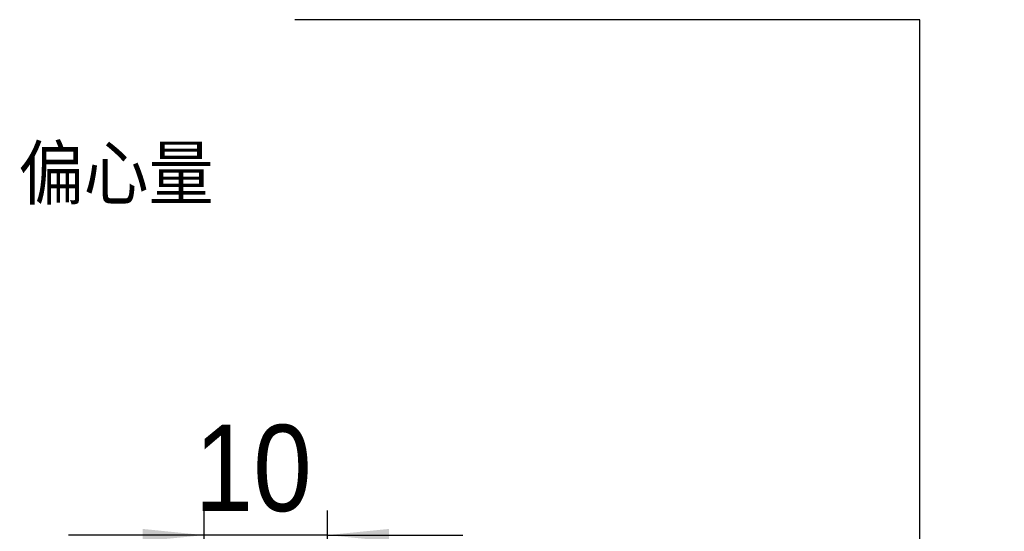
# Model space of a CAD drawing. Header units: millimetres. Extents: x 52 to 536, y 10 to 400.
# Tile 5 of 6: x 448 to 528, y 132 to 174. Entities that reach past the tile are written whole.
import ezdxf

# ---------------------------------------------------------------- set-up
doc = ezdxf.new("R2010")
doc.units = ezdxf.units.MM
doc.header["$LTSCALE"] = 2
doc.layers.add('FORMAT', color=7, linetype='Continuous')
doc.styles.add('SLDTEXTSTYLE0', font='GOTHIC.TTF', dxfattribs={"width": 0.913})
doc.styles.add('SLDTEXTSTYLE1', font='GOTHIC.TTF', dxfattribs={"width": 0.913, "bigfont": 'bigfont'})
doc.styles.get("Standard").update_dxf_attribs({"font": 'GOTHIC.TTF'})
doc.dimstyles.new('SLDDIMSTYLE1', dxfattribs={"dimtxt": 0.18, "dimasz": 5, "dimexe": 0, "dimexo": 0.0625, "dimgap": 0, "dimtad": 0, "dimtih": 1, "dimtoh": 1, "dimdec": 0, "dimrnd": 1e-09, "dimzin": 0, "dimdsep": 46, "dimtxsty": 'STANDARD', "dimsah": 1, "dimcen": 0.09, "dimadec": 0, "dimazin": 0, "dimtfac": 5, "dimtdec": 0, "dimtofl": 0, "dimtmove": 0, "dimatfit": 3, "dimfxl": 1, "dimfrac": 2, "dimtolj": 1, "dimtzin": 0, "dimarcsym": 0})
doc.dimstyles.new('SLDDIMSTYLE4', dxfattribs={"dimtxt": 7, "dimasz": 5, "dimexe": 0, "dimexo": 0.0625, "dimgap": 1.75, "dimtad": 1, "dimrnd": 1e-09, "dimzin": 12, "dimdsep": 46, "dimtxsty": 'SLDTEXTSTYLE0', "dimsah": 1, "dimcen": 0.09, "dimadec": 0, "dimazin": 3, "dimtfac": 1, "dimtmove": 0, "dimatfit": 0, "dimfxl": 1, "dimfrac": 2, "dimtolj": 1, "dimtzin": 12, "dimarcsym": 0})

# ---------------------------------------------------------------- blocks, each defined once
blk = doc.blocks.new('_D_13')
at = {"layer": 'FORMAT', "color": 7}
for p, q in [((463.19, 110.969), (463.19, 133.843)), ((473.19, 119.019), (473.19, 133.843)), ((463.19, 131.843), (452.19, 131.843)), ((473.19, 131.843), (463.19, 131.843)), ((473.19, 131.843), (484.19, 131.844))]:
    blk.add_line(p, q, dxfattribs=at)
for points in [[(463.19, 131.843), (458.19, 132.343), (458.19, 131.343)], [(473.19, 131.843), (478.19, 131.344), (478.19, 132.344)]]:
    blk.add_solid(points, dxfattribs=at)
at = {"layer": 'FORMAT', "color": 7, "insert": (462.416, 140.785), "char_height": 7, "attachment_point": 1, "rotation": 0.0003, "style": 'SLDTEXTSTYLE0'}
blk.add_mtext('10', dxfattribs=at)

msp = doc.modelspace()

# ---------------------------------------------------------------- texts
at = {"layer": 'FORMAT', "color": 7, "insert": (448.131, 163.308), "char_height": 4.23333, "attachment_point": 1, "style": 'SLDTEXTSTYLE1'}
msp.add_mtext('\\M+195CE\\M+19053\\M+197CA', dxfattribs=at)

# ---------------------------------------------------------------- dimensions: what is measured, and where the dimension line sits
at = {"layer": 'FORMAT', "color": 7}
dim = msp.add_linear_dim(base=(463.19, 131.843), p1=(473.19, 117.019), p2=(463.19, 108.969), angle=0.0003, dimstyle='SLDDIMSTYLE4', dxfattribs=at)
dim.commit()
dim.dimension.update_dxf_attribs({"geometry": '_D_13', "text_midpoint": (467.588, 131.843), "dimtype": 160})

# ---------------------------------------------------------------- leaders
msp.add_leader([(521.261, 100.6), (521.261, 173.616), (470.54, 173.616)], dimstyle='SLDDIMSTYLE1', dxfattribs=at)

doc.saveas('drawing.dxf')
